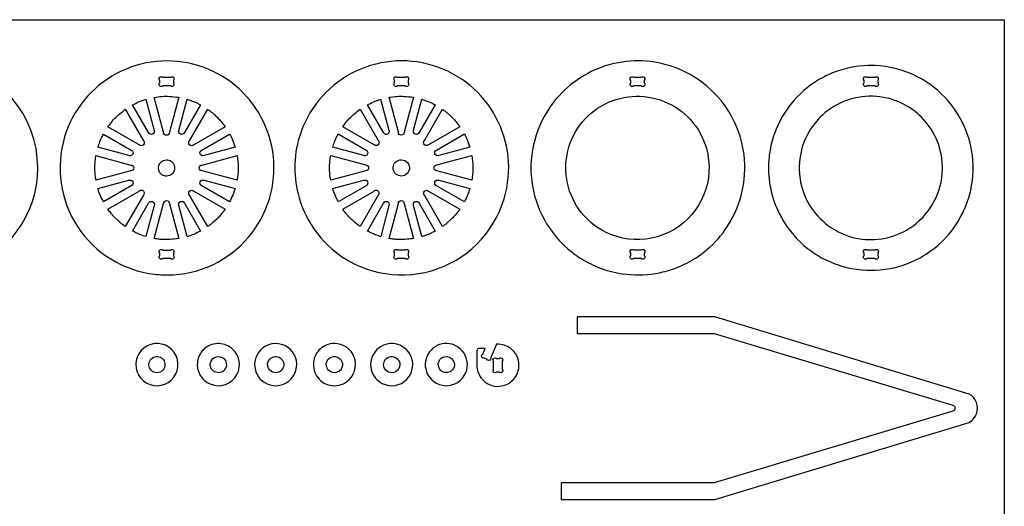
# Model space of a CAD drawing. Extents: x -818 to 922, y -599 to 344.
# Tile 5 of 5: x 232 to 922, y 3 to 344. Entities that reach past the tile are written whole.
import ezdxf

# ---------------------------------------------------------------- set-up
doc = ezdxf.new("R2010")
doc.units = 0
doc.header["$MEASUREMENT"] = 0
doc.layers.get('0').update_dxf_attribs({"linetype": 'CONTINUOUS'})
doc.layers.add('SECTIONCUTEDGES', color=18, linetype='CONTINUOUS')

msp = doc.modelspace()

# ---------------------------------------------------------------- linework, layer by layer
for points in [[(922.13, 343.83), (922.13, -599.45), (-818.06, -599.45), (-818.06, 343.83)], [(878.63, 243.87), (878.38, 246.4), (878, 248.89), (877.5, 251.34), (877.2, 252.55), (876.52, 254.94), (876.14, 256.11), (875.3, 258.41), (874.35, 260.67), (873.29, 262.86), (872.13, 264.99), (870.87, 267.06), (870.21, 268.07), (868.81, 270.04), (867.32, 271.94), (865.74, 273.76), (864.08, 275.5), (862.33, 277.17), (861.43, 277.97), (859.57, 279.5), (857.64, 280.95), (855.64, 282.3), (853.57, 283.56), (851.44, 284.72), (849.24, 285.77), (846.99, 286.73), (844.68, 287.57), (842.32, 288.3), (839.92, 288.92), (837.47, 289.42), (834.98, 289.8), (832.44, 290.06), (829.88, 290.19), (827.29, 290.19), (824.72, 290.06), (822.19, 289.8), (819.7, 289.42), (817.24, 288.92), (814.84, 288.3), (812.48, 287.57), (810.17, 286.73), (807.92, 285.77), (805.73, 284.72), (804.65, 284.15), (802.55, 282.94), (800.51, 281.63), (798.55, 280.23), (796.65, 278.74), (794.83, 277.17), (793.09, 275.5), (792.24, 274.64), (790.62, 272.86), (789.09, 271), (787.64, 269.07), (786.29, 267.06), (785.03, 264.99), (783.87, 262.86), (782.82, 260.67), (781.86, 258.41), (781.02, 256.11), (780.29, 253.75), (779.67, 251.34), (779.17, 248.89), (778.79, 246.4), (778.53, 243.87), (778.4, 241.3), (778.4, 238.71), (778.53, 236.15), (778.79, 233.61), (778.96, 232.36), (779.4, 229.89), (779.96, 227.46), (780.64, 225.08), (781.43, 222.75), (782.33, 220.47), (783.33, 218.24), (784.44, 216.08), (785.65, 213.98), (786.96, 211.94), (788.36, 209.97), (789.85, 208.08), (791.42, 206.26), (793.09, 204.51), (794.83, 202.85), (796.65, 201.27), (798.55, 199.78), (800.51, 198.38), (802.55, 197.08), (804.65, 195.87), (805.73, 195.3), (807.92, 194.24), (810.17, 193.29), (811.32, 192.85), (813.65, 192.07), (816.04, 191.39), (817.24, 191.09), (819.7, 190.59), (822.19, 190.21), (824.72, 189.96), (826, 189.87), (828.58, 189.81), (831.16, 189.87), (833.71, 190.07), (836.23, 190.39), (837.47, 190.59), (839.92, 191.09), (842.32, 191.71), (844.68, 192.45), (846.99, 193.29), (849.24, 194.24), (851.44, 195.3), (853.57, 196.46), (855.64, 197.72), (856.65, 198.38), (858.62, 199.78), (860.51, 201.27), (862.33, 202.85), (864.08, 204.51), (864.92, 205.37), (866.54, 207.16), (868.07, 209.02), (869.52, 210.95), (870.87, 212.95), (872.13, 215.02), (873.29, 217.15), (874.35, 219.35), (875.3, 221.6), (875.73, 222.75), (876.52, 225.08), (877.2, 227.46), (877.76, 229.89), (878, 231.12), (878.38, 233.61), (878.63, 236.15), (878.76, 238.71), (878.76, 241.3)]]:
    msp.add_lwpolyline(points, close=True)
at = {"layer": 'SECTIONCUTEDGES'}
for points in [[(108.94, 196.2, 0.325322), (192.78, 168.69, 0.325497), (244.7, 239.99, 0.371858), (180.7, 314.15, 0.371962), (98.01, 261.67, 0.115164), (95.83, 227.63, 0.115322)], [(335.59, 165.08, 0.112364), (367.83, 172.49, 0.210055), (407.02, 218.33, 0.414116), (356.92, 311.78, 0.414311), (263.51, 261.7, 0.221929), (272.6, 198.88, 0.222236), (326.54, 165.58, 0.015157), (330.91, 165.21, 0.014233)], [(450.8, 183.34, 0.254136), (520.69, 168.04, 0.254134), (571.56, 218.35, 0.414116), (521.46, 311.8, 0.414311), (428.05, 261.72, 0.14489), (427.82, 219.18, 0.144775)], [(614.99, 184.49, 0.048565), (625.94, 176.25, 0.045826), (638.96, 169.85, 0.057671), (654.72, 165.83, 0.073449), (677.69, 166.11, 0.049668), (691.1, 169.65, 0.046635), (704.4, 176.08, 0.040326), (713.74, 182.8, 0.072135), (728.12, 199.13, 0.189941), (739.16, 252.9, 0.25932), (693.33, 309.55, 0.152812), (648.73, 313.12, 0.15269), (610.03, 290.62, 0.193513), (590.39, 238.28, 0.193448), (612.45, 186.91, 0.005813), (613.53, 185.86, 0.004363)], [(332.32, 303.47), (337.64, 303.47, -1), (339.76, 301.35), (339.76, 299.59, -1), (337.64, 297.47), (332.32, 297.47, -1), (330.2, 299.59), (330.2, 301.35, -1)], [(496.86, 303.49), (502.18, 303.49, -1), (504.3, 301.37), (504.3, 299.61, -1), (502.18, 297.49), (496.86, 297.49, -1), (494.74, 299.61), (494.74, 301.37, -1)], [(662.37, 303.48), (667.69, 303.48, -1), (669.81, 301.36), (669.81, 299.6, -1), (667.69, 297.48), (662.37, 297.48, -1), (660.25, 299.6), (660.25, 301.36, -1)], [(825.96, 303.48), (831.28, 303.48, -1), (833.4, 301.36), (833.4, 299.6, -1), (831.28, 297.48), (825.96, 297.48, -1), (823.84, 299.6), (823.84, 301.36, -1)], [(343.55, 289.46), (336.99, 264.95, -1), (332.89, 264.95), (326.32, 289.45, -0.057699), (337.08, 290.12, -0.024823)], [(508.09, 289.48), (501.53, 264.97, -1), (497.43, 264.97), (490.87, 289.47, -0.057699), (501.62, 290.14, -0.024823)], [(629.49, 204.51, -0.49076), (639.56, 283.32, -0.490919), (713.29, 253.75, -0.341454), (690.42, 196.73, -0.341597)], [(320.48, 288.07), (326.31, 266.33, -1), (322.42, 264.72), (311.17, 284.2, -0.012176), (315.39, 286.21, -0.019565), (318.09, 287.29, -0.009363), (319.28, 287.69, 0.003121)], [(358.73, 284.25), (347.46, 264.72, -1), (343.57, 266.33), (349.4, 288.11, 0.006199), (349.63, 288.05, -0.0186), (349.86, 287.99), (354.5, 286.29, -0.018388), (356.63, 285.29, 0.006129)], [(485.02, 288.09), (490.85, 266.35, -1), (486.96, 264.74), (475.71, 284.22, -0.012176), (479.93, 286.23, -0.019565), (482.63, 287.31, -0.009363), (483.82, 287.71, 0.003121)], [(523.27, 284.27), (512, 264.74, -1), (508.11, 266.35), (513.94, 288.13, 0.006199), (514.17, 288.07, -0.0186), (514.4, 288.01), (519.04, 286.31, -0.018388), (521.17, 285.31, 0.006129)], [(306.06, 281.06), (318.75, 259.09, -1), (315.85, 256.19), (293.88, 268.87, -0.014778), (296.83, 272.63, -0.028539), (300.27, 276.31, -0.018438), (302.41, 278.2, -0.011345)], [(376, 268.88), (354.03, 256.19, -1), (351.13, 259.09), (363.82, 281.06, 0.006303), (365.38, 279.93, -0.01891), (366.92, 278.76, -0.017187), (368.76, 277.14, -0.012321), (371.19, 274.72, -0.018926), (373.19, 272.48, -0.012469)], [(470.6, 281.08), (483.29, 259.11, -1), (480.39, 256.21), (458.42, 268.89, -0.014778), (461.37, 272.65, -0.028539), (464.81, 276.33, -0.018438), (466.95, 278.22, -0.011345)], [(540.54, 268.9), (518.57, 256.21, -1), (515.67, 259.11), (528.36, 281.08, 0.006303), (529.92, 279.95, -0.01891), (531.46, 278.78, -0.017187), (533.3, 277.16, -0.012321), (535.73, 274.74, -0.018926), (537.73, 272.5, -0.012469)], [(290.72, 263.77), (310.22, 252.51, -1), (308.61, 248.63), (286.87, 254.45, -0.012918), (288.21, 258.32, -0.018758), (289.3, 260.92, -0.010898), (290, 262.35, 0.003632)], [(383.02, 254.46), (361.27, 248.63, -1), (359.66, 252.52), (379.15, 263.77, -0.026072), (381.08, 259.73, -0.02074)], [(455.26, 263.79), (474.76, 252.53, -1), (473.15, 248.65), (451.41, 254.47, -0.012918), (452.75, 258.34, -0.018758), (453.84, 260.94, -0.010898), (454.54, 262.37, 0.003632)], [(547.56, 254.48), (525.81, 248.65, -1), (524.2, 252.54), (543.69, 263.79, -0.026072), (545.62, 259.76, -0.020703)], [(285.48, 248.61), (309.99, 242.05, -1), (309.99, 237.95), (285.49, 231.38, 0.006429), (285.19, 233.15, -0.01929), (284.94, 234.92), (284.68, 240), (284.94, 245.07, -0.018896), (285.19, 246.84, 0.006298)], [(384.4, 231.38), (359.89, 237.95, -1), (359.89, 242.05), (384.39, 248.61, -0.035509), (385.11, 240.71, -0.037792), (384.69, 233.27, -0.007975), (384.55, 232.32, 0.002658)], [(450.02, 248.63), (474.53, 242.07, -1), (474.53, 237.97), (450.03, 231.4, 0.006429), (449.73, 233.17, -0.01929), (449.48, 234.94), (449.22, 240.02), (449.48, 245.09, -0.018896), (449.73, 246.86, 0.006298)], [(548.94, 231.4), (524.43, 237.97, -1), (524.43, 242.07), (548.93, 248.63, -0.035509), (549.65, 240.73, -0.037792), (549.23, 233.29, -0.007975), (549.09, 232.34, 0.002658)], [(337.12, 234.72, -0.781821), (330.55, 243.62, -0.781093), (340.53, 238.85, -0.122906), (339.35, 236.37, -0.122447)], [(501.63, 234.73, -0.385134), (494.44, 237.32, -0.384041), (496.29, 244.75, -0.445044), (504.51, 242.71, -0.443903)], [(286.83, 225.53), (308.61, 231.37, -1), (310.22, 227.48), (290.73, 216.23, -0.020623), (287.84, 222.6, -0.019978), (286.95, 225.08, -0.019766), (286.89, 225.31, 0.006588)], [(379.16, 216.23), (359.66, 227.48, -1), (361.27, 231.37), (383.01, 225.55, -0.023422), (381.33, 220.86, -0.022807)], [(451.37, 225.55), (473.15, 231.39, -1), (474.76, 227.5), (455.27, 216.25, -0.020623), (452.38, 222.62, -0.019978), (451.49, 225.1, -0.019766), (451.43, 225.33, 0.006588)], [(543.7, 216.25), (524.2, 227.5, -1), (525.81, 231.39), (547.55, 225.57, -0.023422), (545.87, 220.88, -0.022807)], [(293.88, 211.11), (315.85, 223.8, -1), (318.75, 220.91), (306.06, 198.94, -0.024397), (300.95, 203.08, -0.042082), (295.82, 208.52, -0.010889), (294.84, 209.81, 0.00363)], [(363.82, 198.93), (351.13, 220.91, -1), (354.03, 223.81), (376, 211.12, -0.014529), (372.75, 206.97, -0.022653), (370.47, 204.47), (366.92, 201.24, -0.018394), (365.39, 200.07, 0.006131)], [(458.42, 211.13), (480.39, 223.82, -1), (483.29, 220.93), (470.6, 198.96, -0.024397), (465.49, 203.1, -0.042082), (460.36, 208.54, -0.010889), (459.38, 209.83, 0.00363)], [(528.36, 198.95), (515.67, 220.93, -1), (518.57, 223.83), (540.54, 211.14, -0.014529), (537.29, 206.99, -0.022653), (535.01, 204.49), (531.46, 201.26, -0.018394), (529.93, 200.09, 0.006131)], [(311.17, 195.78), (322.42, 215.27, -1), (326.31, 213.67), (320.49, 191.93, -0.012234), (316.74, 193.23, -0.017991), (314.24, 194.26, -0.010478), (312.7, 195.01, 0.003492)], [(326.33, 190.54), (332.89, 215.05, -1), (336.99, 215.05), (343.55, 190.55, -0.013089), (339.17, 190.01, -0.036535), (332.44, 189.85, -0.015577), (329.73, 190.07, -0.012352)], [(349.41, 191.89), (343.57, 213.67, -1), (347.46, 215.28), (358.73, 195.75, 0.006248), (356.63, 194.71, -0.018746), (354.5, 193.71), (349.86, 192.01, -0.018599), (349.63, 191.95, 0.006199)], [(475.71, 195.8), (486.96, 215.29, -1), (490.85, 213.68), (485.03, 191.95, -0.012234), (481.28, 193.25, -0.017991), (478.78, 194.28, -0.010478), (477.24, 195.03, 0.003492)], [(490.87, 190.56), (497.43, 215.07, -1), (501.53, 215.07), (508.1, 190.57, -0.013089), (503.71, 190.03, -0.036535), (496.98, 189.87, -0.015577), (494.27, 190.09, -0.012352)], [(513.95, 191.91), (508.11, 213.69, -1), (512, 215.3), (523.27, 195.77, 0.006248), (521.17, 194.72, -0.018746), (519.04, 193.73), (514.4, 192.03, -0.018599), (514.17, 191.97, 0.006199)], [(339.76, 180.41), (339.76, 178.65, -1), (337.64, 176.53), (332.32, 176.53, -1), (330.2, 178.65), (330.2, 180.41, -1), (332.32, 182.53), (337.64, 182.53, -1)], [(494.74, 178.67), (494.74, 180.43, -1), (496.86, 182.55), (502.18, 182.55, -1), (504.3, 180.43), (504.3, 178.67, -1), (502.18, 176.55), (496.86, 176.55, -1)], [(667.69, 176.54), (662.37, 176.54, -1), (660.25, 178.66), (660.25, 180.42, -1), (662.37, 182.54), (667.69, 182.54, -1), (669.81, 180.42), (669.81, 178.66, -1)], [(831.28, 176.54), (825.96, 176.54, -1), (823.84, 178.66), (823.84, 180.42, -1), (825.96, 182.54), (831.28, 182.54, -1), (833.4, 180.42), (833.4, 178.66, -1)], [(318.83, 90.86, 0.875865), (340.29, 110.8, 0.875175), (314.35, 97.18, 0.066567), (316.16, 93.73, 0.066175)], [(361.34, 91.33, 0.379539), (380.94, 91.09, 0.379687), (383.52, 110.51, 0.173657), (375.55, 116.36, 0.170819), (365.53, 115.86, 0.163652), (358.67, 109.94, 0.156929), (356.58, 100.75, 0.095178), (358.03, 95.68, 0.091539)], [(401.52, 91.33, 0.721922), (425.94, 105.08, 0.721529), (398.14, 108.66, 0.161758), (396.96, 99.44, 0.161493)], [(444.93, 114.89, 0.18616), (438.49, 106.53, 0.183377), (439.28, 95.86, 0.110679), (443.08, 90.93, 0.201186), (454.1, 87.57, 0.481079), (466.61, 106.96, 0.48086)], [(483.94, 90.43, 0.331987), (501.59, 90.41, 0.331772), (506.64, 107.34, 0.501759), (483.96, 114.1, 0.501516)], [(522.2, 90.43, 0.311571), (538.95, 89.79, 0.311041), (545.5, 105.23, 0.525505), (523.13, 114.74, 0.524889)], [(566.19, 116.51), (562.13, 107.23, 0.08601), (562.16, 106.99, -0.186349), (562.09, 106.05, -0.284949), (560.76, 105.19, -0.285005), (559.4, 105.99, -0.066648), (559.37, 106.07, 0.145329), (559.33, 106.14), (557.72, 106.84, 0.07969), (557.45, 106.81, -0.210482), (556.38, 106.96, -0.269976), (555.68, 108.3, -0.269963), (556.49, 109.57, -0.065764), (556.56, 109.6, 0.145587), (556.63, 109.63), (558.36, 113.61), (554.02, 113.62, 0.146455), (553.22, 113.21, 0.196282), (552.43, 111.4), (552.45, 101.02, 0.533963), (573.52, 88.44, 0.533869), (577.13, 112.71, 0.08601), (572.83, 115.44, 0.087552), (567.96, 116.53, 0.020955), (567.07, 116.53, -0.006984)], [(330.43, 97.02, -0.40369), (323.06, 99.97, -0.406894), (325.77, 107.38, -0.358958), (332.73, 105.67, -0.355487), (332.43, 98.44, -0.056856), (331.5, 97.61, -0.057759)], [(373.48, 97.02, -0.167832), (369.6, 96.86, -0.173437), (366.56, 99.09, -0.243707), (365.96, 104.28, -0.244139), (369.85, 107.76, -0.337448), (376.2, 105.07, -0.338313), (375.29, 98.24, -0.047911), (374.39, 97.5, -0.054789)], [(413.91, 97.14, -0.439529), (406.13, 100.35, -0.443818), (410.03, 107.76, -0.36461), (416.58, 104.6, -0.361552), (414.62, 97.55, -0.021025), (414.27, 97.33, -0.021405)], [(455.05, 97.14, -0.439529), (447.27, 100.35, -0.443818), (451.16, 107.76, -0.136084), (454.11, 107.7, -0.127388), (456.79, 106.07, -0.098957), (457.85, 104.45, -0.12042), (458.24, 101.67, -0.128999), (457.23, 98.96, -0.130996)], [(487.54, 100.05, -0.393248), (490.19, 107.31, -0.392669), (497.63, 105.2, -0.436091), (495.36, 97.2, -0.435495)], [(533.49, 97.14, -0.318573), (527.06, 98.23, -0.315342), (525.92, 104.71, -0.235508), (529.82, 107.82, -0.318805), (535.9, 105.2, -0.211921), (536.48, 100.64, -0.211232)], [(568.08, 106.57, 0.08601), (568.28, 106.69, -0.186349), (569.17, 107.01, -0.284949), (570.49, 106.13, -0.285005), (570.3, 104.56, -0.066648), (570.24, 104.51, 0.145329), (570.2, 104.45), (570.2, 99.13, 0.08601), (570.32, 98.92, -0.186349), (570.64, 98.03, -0.284949), (569.76, 96.71, -0.285005), (568.19, 96.9, -0.066648), (568.14, 96.96, 0.145329), (568.08, 97.01), (566.32, 97.01, 0.08601), (566.11, 96.88, -0.186349), (565.22, 96.57, -0.284949), (563.9, 97.44, -0.285005), (564.09, 99.01, -0.066648), (564.15, 99.06, 0.145329), (564.2, 99.13), (564.2, 104.45, 0.08601), (564.07, 104.65, -0.186349), (563.76, 105.54, -0.284949), (564.63, 106.87, -0.285005), (566.2, 106.67, -0.066648), (566.25, 106.62, 0.145329), (566.32, 106.57)]]:
    msp.add_lwpolyline(points, format="xyb", close=True, dxfattribs=at)
for points in [[(825.58, 168.36), (828.89, 168.3), (831.58, 168.36), (835.16, 168.6), (838.68, 169), (842.15, 169.58), (845.56, 170.32), (848.91, 171.22), (850.55, 171.73), (853.8, 172.86), (856.97, 174.13), (860.06, 175.55), (863.06, 177.11), (865.99, 178.81), (867.41, 179.71), (870.2, 181.6), (872.89, 183.62), (875.48, 185.75), (876.73, 186.86), (879.17, 189.17), (881.49, 191.59), (883.69, 194.12), (885.78, 196.75), (887.74, 199.47), (889.58, 202.29), (891.29, 205.2), (892.86, 208.19), (893.6, 209.71), (894.96, 212.82), (896.18, 216.01), (897.24, 219.26), (898.16, 222.58), (898.56, 224.26), (899.24, 227.67), (899.75, 231.13), (900.1, 234.65), (900.27, 238.21), (900.27, 241.8), (900.1, 245.37), (899.75, 248.88), (899.24, 252.35), (898.92, 254.06), (898.16, 257.44), (897.24, 260.76), (896.18, 264.01), (894.96, 267.19), (894.3, 268.76), (892.86, 271.83), (891.29, 274.82), (889.58, 277.73), (887.74, 280.54), (886.78, 281.92), (884.75, 284.59), (882.6, 287.17), (880.34, 289.64), (877.96, 292.01), (875.48, 294.26), (872.89, 296.4), (870.2, 298.42), (867.41, 300.31), (864.54, 302.07), (861.57, 303.7), (858.52, 305.19), (856.97, 305.88), (853.8, 307.16), (850.55, 308.29), (847.24, 309.26), (845.56, 309.69), (842.15, 310.43), (838.68, 311.01), (835.16, 311.42), (831.58, 311.66), (828.27, 311.71), (826.47, 311.69), (823.79, 311.56), (820.24, 311.24), (816.74, 310.74), (813.3, 310.08), (811.6, 309.69), (808.26, 308.8), (804.98, 307.74), (801.77, 306.54), (800.2, 305.88), (797.11, 304.46), (795.59, 303.7), (792.63, 302.07), (789.75, 300.31), (786.96, 298.42), (784.27, 296.4), (781.68, 294.26), (779.2, 292.01), (776.82, 289.64), (774.56, 287.17), (772.41, 284.59), (771.38, 283.27), (769.42, 280.54), (767.58, 277.73), (766.71, 276.28), (765.07, 273.34), (763.57, 270.3), (762.2, 267.19), (760.99, 264.01), (760.43, 262.39), (759.44, 259.1), (758.6, 255.75), (757.93, 252.35), (757.41, 248.88), (757.22, 247.13), (756.96, 243.59), (756.87, 240.01), (756.96, 236.42), (757.22, 232.89), (757.65, 229.4), (758.25, 225.96), (759, 222.58), (759.44, 220.91), (760.43, 217.62), (761.58, 214.41), (762.87, 211.26), (764.3, 208.19), (765.87, 205.2), (767.58, 202.29), (769.42, 199.47), (770.39, 198.1), (772.41, 195.42), (774.56, 192.84), (776.82, 190.37), (779.2, 188.01), (781.68, 185.75), (784.27, 183.62), (786.96, 181.6), (789.75, 179.71), (791.18, 178.81), (794.1, 177.11), (797.11, 175.55), (800.2, 174.13), (803.37, 172.86), (804.98, 172.27), (808.26, 171.22), (811.6, 170.32), (815.01, 169.58), (818.48, 169), (822.01, 168.6)], [(611.5, 7.77), (719.28, 7.77), (897.54, 61.82), (899.17, 62.93), (900.59, 64.32), (901.74, 65.95), (902.59, 67.77), (903.11, 69.72), (903.28, 71.73), (903.11, 73.75), (902.59, 75.7), (901.74, 77.52), (900.59, 79.15), (899.17, 80.54), (897.54, 81.65), (719.28, 135.7), (622.66, 135.7), (622.66, 124.07), (718.69, 124.07), (886.06, 73.93), (886.47, 73.72), (886.83, 73.43), (887.12, 73.07), (887.34, 72.65), (887.48, 72.2), (887.53, 71.73), (887.48, 71.26), (887.34, 70.81), (887.12, 70.4), (886.83, 70.04), (886.47, 69.75), (886.06, 69.54), (718.69, 19.4), (611.5, 19.4)]]:
    msp.add_lwpolyline(points, close=True, dxfattribs=at)

doc.saveas('drawing.dxf')
